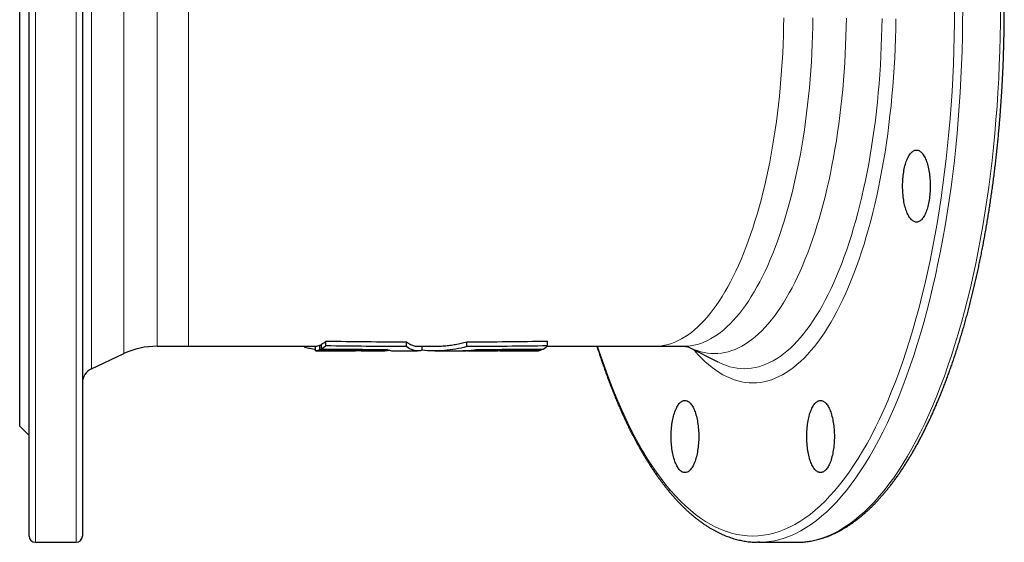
# Model space of a CAD drawing. Header units: millimetres. Extents: x 102 to 921, y 48 to 942.
# Tile 1 of 3: x 109 to 423, y 48 to 215. Entities that reach past the tile are written whole.
import ezdxf

# ---------------------------------------------------------------- set-up
doc = ezdxf.new("R2010")
doc.units = ezdxf.units.MM

msp = doc.modelspace()

# ---------------------------------------------------------------- linework, layer by layer
at = {"color": 7, "linetype": 'Continuous', "lineweight": 25}
for p, q in [((112.24, 50.3), (112.24, 386.3)), ((129.24, 386.3), (129.24, 50.3)), ((109.24, 85.3), (109.24, 351.3)), ((153.01, 110.8), (163.06, 110.8)), ((163.06, 110.8), (203.53, 110.8)), ((200.1, 110.39), (200.1, 110.8)), ((203.53, 109.32), (203.53, 110.82)), ((204.87, 111.17), (205.4, 111.17)), ((204.87, 109.66), (204.87, 111.17)), ((205.4, 109.92), (205.4, 111.43)), ((206.79, 110.92), (206.79, 112.44)), ((224, 109.57), (224, 109.8)), ((232.52, 110.67), (232.52, 112.19)), ((236.02, 110.8), (241.49, 110.8)), ((237.42, 109.52), (237.42, 110.8)), ((251.68, 110.67), (251.68, 112.19)), ((263.89, 109.59), (263.89, 109.83)), ((268.76, 109.62), (268.76, 109.86)), ((275.49, 109.66), (275.49, 109.92)), ((277.27, 110.8), (311.54, 110.8)), ((277.41, 110.92), (277.41, 112.44)), ((311.54, 110.8), (320.83, 110.8)), ((322.47, 110.53), (331.65, 105.8)), ((132.13, 103.65), (142.45, 108.46)), ((209.25, 109.3), (216.28, 109.3)), ((218.07, 109.3), (225.54, 109.3)), ((228.42, 109.3), (236.02, 109.3)), ((241.49, 109.3), (249.04, 109.3)), ((251.88, 109.3), (259.22, 109.3)), ((256.35, 109.57), (256.35, 109.79)), ((262.23, 109.3), (270.87, 109.3)), ((272.13, 109.32), (274.15, 109.32)), ((331.65, 105.8), (331.66, 105.8)), ((109.24, 85.3), (112.24, 82.3)), ((114.24, 48.3), (127.24, 48.3)), ((344.64, 48.3), (356.65, 48.3)), ((356.65, 48.3), (357.03, 48.3))]:
    msp.add_line(p, q, dxfattribs=at)
at = {"color": 8, "linetype": 'Continuous', "lineweight": 18}
for p, q in [((114.24, 388.3), (114.24, 48.3)), ((127.24, 48.3), (127.24, 388.3)), ((132.13, 332.95), (132.13, 103.65)), ((142.45, 108.46), (142.45, 328.14)), ((153.01, 325.8), (153.01, 110.8)), ((163.06, 325.8), (163.06, 110.8))]:
    msp.add_line(p, q, dxfattribs=at)
at = {"color": 8, "linetype": 'Continuous', "lineweight": 18, "flags": 128}
for points in [[(293.38, 110.8), (293.9, 109.19), (295.01, 105.89), (296.16, 102.66), (297.33, 99.51), (298.54, 96.44), (299.77, 93.45), (301.04, 90.55), (302.33, 87.74), (303.65, 85.02), (305, 82.38), (306.38, 79.85), (307.78, 77.4), (309.2, 75.06), (310.65, 72.81), (312.11, 70.66), (313.6, 68.61), (315.11, 66.67), (316.64, 64.82), (318.19, 63.09), (319.75, 61.46), (321.33, 59.94), (322.92, 58.52), (324.53, 57.22), (326.15, 56.02), (327.78, 54.94), (329.42, 53.97), (331.07, 53.11), (332.73, 52.37), (334.4, 51.74), (336.07, 51.22), (337.75, 50.82), (339.43, 50.53), (341.11, 50.36), (342.79, 50.3), (344.47, 50.36), (346.16, 50.53), (347.83, 50.82), (349.51, 51.22), (351.18, 51.74), (352.85, 52.37), (354.51, 53.11), (356.16, 53.97), (357.8, 54.94), (359.43, 56.02), (361.05, 57.22), (362.66, 58.52), (364.25, 59.94), (365.83, 61.46), (367.39, 63.09), (368.94, 64.82), (370.47, 66.67), (371.98, 68.61), (373.47, 70.66), (374.94, 72.81), (376.38, 75.06), (377.81, 77.4), (379.21, 79.85), (380.58, 82.38), (381.93, 85.02), (383.25, 87.74), (384.54, 90.55), (385.81, 93.45), (387.05, 96.44), (388.25, 99.51), (389.43, 102.66), (390.57, 105.89), (391.68, 109.19), (392.75, 112.57), (393.8, 116.03), (394.8, 119.55), (395.77, 123.14), (396.71, 126.8), (397.61, 130.52), (398.47, 134.3), (399.29, 138.14), (400.07, 142.03), (400.82, 145.97), (401.52, 149.97), (402.19, 154.01), (402.81, 158.09), (403.39, 162.22), (403.93, 166.38), (404.43, 170.58), (404.89, 174.82), (405.3, 179.08), (405.68, 183.37), (406, 187.68), (406.29, 192.02), (406.53, 196.37), (406.73, 200.74), (406.88, 205.12), (406.99, 209.51), (407.06, 213.9), (407.08, 218.3)], [(409.69, 218.3), (409.67, 213.85), (409.61, 209.4), (409.49, 204.96), (409.34, 200.53), (409.14, 196.11), (408.89, 191.71), (408.61, 187.32), (408.27, 182.95), (407.9, 178.61), (407.48, 174.3), (407.02, 170.02), (406.51, 165.77), (405.96, 161.55), (405.37, 157.38), (404.74, 153.24), (404.07, 149.15), (403.36, 145.11), (402.6, 141.12), (401.81, 137.18), (400.98, 133.3), (400.11, 129.47), (399.2, 125.71), (398.25, 122.01), (397.27, 118.38), (396.25, 114.81), (395.2, 111.32), (394.11, 107.89), (392.98, 104.55), (391.83, 101.28), (390.64, 98.09), (389.42, 94.99), (388.17, 91.96), (386.89, 89.03), (385.58, 86.18), (384.24, 83.43), (382.88, 80.77), (381.49, 78.2), (380.07, 75.73), (378.63, 73.35), (377.17, 71.08), (375.68, 68.9), (374.17, 66.83), (372.65, 64.86), (371.1, 63), (369.53, 61.24), (367.95, 59.59), (366.35, 58.05), (364.74, 56.62), (363.12, 55.3), (361.48, 54.09), (359.83, 53), (358.16, 52.01), (356.49, 51.15), (354.82, 50.39), (353.13, 49.75), (351.44, 49.23), (349.74, 48.82), (348.04, 48.53), (346.34, 48.36), (345, 48.3)], [(357.03, 48.3), (358.35, 48.36), (360.05, 48.53), (361.75, 48.82), (363.45, 49.23), (365.14, 49.75), (366.83, 50.39), (368.5, 51.15), (370.17, 52.01), (371.84, 53), (373.49, 54.09), (375.13, 55.3), (376.75, 56.62), (378.36, 58.05), (379.96, 59.59), (381.54, 61.24), (383.11, 63), (384.66, 64.86), (386.18, 66.83), (387.69, 68.9), (389.18, 71.08), (390.64, 73.35), (392.08, 75.73), (393.5, 78.2), (394.89, 80.77), (396.25, 83.43), (397.59, 86.18), (398.9, 89.03), (400.18, 91.96), (401.43, 94.99), (402.65, 98.09), (403.84, 101.28), (404.99, 104.55), (406.12, 107.89), (407.21, 111.32), (408.26, 114.81), (409.28, 118.38), (410.26, 122.01), (411.21, 125.71), (412.12, 129.47), (412.99, 133.3), (413.82, 137.18), (414.61, 141.12), (415.37, 145.11), (416.08, 149.15), (416.75, 153.24), (417.38, 157.38), (417.97, 161.55), (418.52, 165.77), (419.03, 170.02), (419.49, 174.3), (419.91, 178.61), (420.28, 182.95), (420.62, 187.32), (420.9, 191.71), (421.15, 196.11), (421.35, 200.53), (421.5, 204.96), (421.62, 209.4), (421.68, 213.85), (421.7, 218.3)], [(352.67, 215.49), (352.63, 212.67), (352.55, 209.87), (352.46, 207.06), (352.33, 204.27), (352.17, 201.48), (351.99, 198.71), (351.78, 195.95), (351.54, 193.2), (351.28, 190.48), (350.99, 187.77), (350.67, 185.08), (350.32, 182.42), (349.95, 179.77), (349.55, 177.16), (349.12, 174.58), (348.67, 172.02), (348.2, 169.5), (347.7, 167), (347.17, 164.55), (346.62, 162.13), (346.04, 159.75), (345.45, 157.41), (344.82, 155.11), (344.18, 152.86), (343.51, 150.65), (342.82, 148.48), (342.11, 146.37), (341.38, 144.3), (340.63, 142.29), (339.86, 140.32), (339.07, 138.41), (338.26, 136.56), (337.43, 134.76), (336.59, 133.01), (335.72, 131.33), (334.84, 129.71), (333.95, 128.14), (333.04, 126.64), (332.11, 125.2), (331.17, 123.83), (330.22, 122.52), (329.25, 121.27), (328.28, 120.09), (327.29, 118.98), (326.29, 117.94), (325.28, 116.97), (324.26, 116.06), (323.23, 115.23), (322.19, 114.46), (321.15, 113.77), (320.1, 113.15), (319.04, 112.6), (317.98, 112.12), (316.91, 111.72), (315.84, 111.39), (314.77, 111.13), (313.7, 110.95), (312.62, 110.84), (311.54, 110.8)], [(320.83, 110.8), (321.91, 110.84), (322.98, 110.95), (324.06, 111.13), (325.13, 111.39), (326.2, 111.72), (327.26, 112.12), (328.33, 112.6), (329.38, 113.15), (330.43, 113.77), (331.48, 114.46), (332.51, 115.23), (333.54, 116.06), (334.56, 116.97), (335.57, 117.94), (336.57, 118.98), (337.56, 120.09), (338.54, 121.27), (339.51, 122.52), (340.46, 123.83), (341.4, 125.2), (342.32, 126.64), (343.23, 128.14), (344.13, 129.71), (345.01, 131.33), (345.87, 133.01), (346.72, 134.76), (347.55, 136.56), (348.36, 138.41), (349.15, 140.32), (349.92, 142.29), (350.67, 144.3), (351.4, 146.37), (352.11, 148.48), (352.8, 150.65), (353.47, 152.86), (354.11, 155.11), (354.73, 157.41), (355.33, 159.75), (355.91, 162.13), (356.46, 164.55), (356.98, 167), (357.48, 169.5), (357.96, 172.02), (358.41, 174.58), (358.84, 177.16), (359.24, 179.77), (359.61, 182.42), (359.95, 185.08), (360.27, 187.77), (360.57, 190.48), (360.83, 193.2), (361.07, 195.95), (361.28, 198.71), (361.46, 201.48), (361.62, 204.27), (361.74, 207.06), (361.84, 209.87), (361.91, 212.67), (361.95, 215.49)], [(372.61, 215.42), (372.57, 212.55), (372.5, 209.68), (372.39, 206.82), (372.27, 203.96), (372.11, 201.12), (371.92, 198.28), (371.71, 195.46), (371.46, 192.66), (371.19, 189.87), (370.89, 187.1), (370.57, 184.36), (370.21, 181.63), (369.83, 178.94), (369.43, 176.26), (368.99, 173.62), (368.53, 171.01), (368.04, 168.43), (367.53, 165.89), (366.99, 163.38), (366.43, 160.91), (365.84, 158.48), (365.23, 156.08), (364.6, 153.74), (363.94, 151.43), (363.26, 149.17), (362.55, 146.96), (361.83, 144.8), (361.08, 142.69), (360.31, 140.63), (359.53, 138.62), (358.72, 136.67), (357.89, 134.77), (357.04, 132.94), (356.18, 131.16), (355.3, 129.44), (354.4, 127.78), (353.48, 126.18), (352.55, 124.64), (351.61, 123.17), (350.65, 121.77), (349.67, 120.43), (348.69, 119.16), (347.69, 117.95), (346.68, 116.82), (345.65, 115.75), (344.62, 114.76), (343.58, 113.83), (342.53, 112.98), (341.47, 112.2), (340.4, 111.49), (339.33, 110.86), (338.25, 110.3), (337.17, 109.81), (336.08, 109.4), (334.98, 109.06), (333.89, 108.8), (332.79, 108.61), (331.69, 108.49), (330.59, 108.46), (329.49, 108.49), (328.39, 108.61), (327.29, 108.8), (326.2, 109.06), (325.1, 109.4), (324.01, 109.81), (322.93, 110.3), (322.47, 110.52)], [(388.39, 215.18), (388.34, 212.06), (388.26, 208.95), (388.15, 205.84), (388.01, 202.74), (387.84, 199.65), (387.64, 196.58), (387.4, 193.52), (387.14, 190.48), (386.85, 187.45), (386.52, 184.45), (386.17, 181.47), (385.78, 178.51), (385.37, 175.59), (384.93, 172.69), (384.46, 169.82), (383.96, 166.99), (383.43, 164.19), (382.87, 161.43), (382.29, 158.71), (381.68, 156.03), (381.04, 153.39), (380.38, 150.79), (379.69, 148.24), (378.98, 145.74), (378.24, 143.29), (377.47, 140.89), (376.69, 138.55), (375.87, 136.26), (375.04, 134.02), (374.19, 131.85), (373.31, 129.73), (372.41, 127.67), (371.49, 125.68), (370.56, 123.74), (369.6, 121.88), (368.62, 120.08), (367.63, 118.34), (366.62, 116.68), (365.6, 115.08), (364.55, 113.56), (363.5, 112.1), (362.43, 110.72), (361.34, 109.42), (360.24, 108.19), (359.14, 107.03), (358.02, 105.95), (356.88, 104.95), (355.74, 104.02), (354.6, 103.18), (353.44, 102.41), (352.27, 101.72), (351.1, 101.11), (349.93, 100.58), (348.74, 100.13), (347.56, 99.77), (346.37, 99.48), (345.18, 99.28), (343.98, 99.15), (342.79, 99.11), (341.6, 99.15), (340.4, 99.28), (339.21, 99.48), (338.02, 99.77), (336.84, 100.13), (335.66, 100.58), (334.48, 101.11), (333.31, 101.72), (332.14, 102.41), (330.99, 103.18), (329.84, 104.02), (328.7, 104.95), (327.57, 105.95), (326.45, 107.03), (325.34, 108.19), (324.24, 109.42), (323.94, 109.77)], [(331.66, 105.8), (332.13, 105.57), (333.26, 105.06), (334.4, 104.63), (335.54, 104.27), (336.68, 104), (337.83, 103.8), (338.97, 103.68), (340.12, 103.65), (341.27, 103.68), (342.42, 103.8), (343.57, 104), (344.71, 104.27), (345.85, 104.63), (346.99, 105.06), (348.12, 105.57), (349.25, 106.15), (350.37, 106.81), (351.48, 107.55), (352.58, 108.37), (353.68, 109.26), (354.77, 110.22), (355.85, 111.26), (356.91, 112.37), (357.97, 113.56), (359.01, 114.81), (360.04, 116.14), (361.06, 117.54), (362.06, 119.01), (363.05, 120.54), (364.02, 122.14), (364.97, 123.81), (365.91, 125.54), (366.83, 127.34), (367.74, 129.2), (368.62, 131.12), (369.48, 133.1), (370.33, 135.13), (371.15, 137.23), (371.95, 139.38), (372.73, 141.58), (373.49, 143.84), (374.22, 146.15), (374.93, 148.5), (375.62, 150.91), (376.28, 153.36), (376.92, 155.85), (377.53, 158.39), (378.12, 160.97), (378.68, 163.59), (379.22, 166.25), (379.73, 168.94), (380.21, 171.67), (380.66, 174.42), (381.09, 177.21), (381.48, 180.03), (381.85, 182.87), (382.19, 185.74), (382.5, 188.62), (382.79, 191.53), (383.04, 194.46), (383.26, 197.41), (383.46, 200.36), (383.62, 203.33), (383.76, 206.31), (383.86, 209.3), (383.94, 212.3), (383.98, 215.3)]]:
    msp.add_lwpolyline(points, dxfattribs=at)
at = {"color": 7, "linetype": 'Continuous', "lineweight": 25, "flags": 128}
for points in [[(399.34, 161.85), (399.33, 161.28), (399.32, 160.71), (399.29, 160.14), (399.25, 159.58), (399.2, 159.02), (399.14, 158.46), (399.08, 157.92), (398.99, 157.39), (398.9, 156.86), (398.8, 156.35), (398.69, 155.86), (398.58, 155.38), (398.45, 154.91), (398.31, 154.46), (398.17, 154.03), (398.01, 153.62), (397.85, 153.23), (397.68, 152.86), (397.51, 152.52), (397.33, 152.19), (397.14, 151.89), (396.95, 151.62), (396.75, 151.37), (396.55, 151.15), (396.34, 150.95), (396.13, 150.78), (395.92, 150.64), (395.7, 150.53), (395.49, 150.44), (395.27, 150.39), (395.05, 150.36), (394.83, 150.36), (394.61, 150.39), (394.39, 150.44), (394.18, 150.53), (393.96, 150.64), (393.75, 150.78), (393.54, 150.95), (393.33, 151.15), (393.13, 151.37), (392.93, 151.62), (392.74, 151.89), (392.55, 152.19), (392.37, 152.52), (392.2, 152.86), (392.03, 153.23), (391.87, 153.62), (391.71, 154.03), (391.57, 154.46), (391.43, 154.91), (391.3, 155.38), (391.18, 155.86), (391.07, 156.35), (390.97, 156.86), (390.88, 157.39), (390.8, 157.92), (390.73, 158.46), (390.67, 159.02), (390.63, 159.58), (390.59, 160.14), (390.56, 160.71), (390.54, 161.28), (390.54, 161.85), (390.54, 162.43), (390.56, 163), (390.59, 163.57), (390.63, 164.13), (390.67, 164.69), (390.73, 165.24), (390.8, 165.79), (390.88, 166.32), (390.97, 166.84), (391.07, 167.35), (391.18, 167.85), (391.3, 168.33), (391.43, 168.8), (391.57, 169.25), (391.71, 169.68), (391.87, 170.09), (392.03, 170.48), (392.2, 170.84), (392.37, 171.19), (392.55, 171.51), (392.74, 171.81), (392.93, 172.09), (393.13, 172.34), (393.33, 172.56), (393.54, 172.75), (393.75, 172.92), (393.96, 173.07), (394.18, 173.18), (394.39, 173.26), (394.61, 173.32), (394.83, 173.35), (395.05, 173.35), (395.27, 173.32), (395.49, 173.26), (395.7, 173.18), (395.92, 173.07), (396.13, 172.92), (396.34, 172.75), (396.55, 172.56), (396.75, 172.34), (396.95, 172.09), (397.14, 171.81), (397.33, 171.51), (397.51, 171.19), (397.68, 170.84), (397.85, 170.48), (398.01, 170.09), (398.17, 169.68), (398.31, 169.25), (398.45, 168.8), (398.58, 168.33), (398.69, 167.85), (398.8, 167.35), (398.9, 166.84), (398.99, 166.32), (399.08, 165.79), (399.14, 165.24), (399.2, 164.69), (399.25, 164.13), (399.29, 163.57), (399.32, 163), (399.33, 162.43), (399.34, 161.85)], [(325.59, 82.03), (325.58, 81.45), (325.57, 80.88), (325.54, 80.31), (325.5, 79.75), (325.45, 79.19), (325.39, 78.64), (325.33, 78.09), (325.24, 77.56), (325.15, 77.04), (325.05, 76.53), (324.94, 76.03), (324.83, 75.55), (324.7, 75.08), (324.56, 74.64), (324.42, 74.21), (324.26, 73.79), (324.1, 73.4), (323.93, 73.04), (323.76, 72.69), (323.58, 72.37), (323.39, 72.07), (323.2, 71.79), (323, 71.54), (322.8, 71.32), (322.59, 71.13), (322.38, 70.96), (322.17, 70.82), (321.95, 70.7), (321.74, 70.62), (321.52, 70.56), (321.3, 70.53), (321.08, 70.53), (320.86, 70.56), (320.64, 70.62), (320.43, 70.7), (320.21, 70.82), (320, 70.96), (319.79, 71.13), (319.58, 71.32), (319.38, 71.54), (319.18, 71.79), (318.99, 72.07), (318.8, 72.37), (318.62, 72.69), (318.45, 73.04), (318.28, 73.4), (318.12, 73.79), (317.96, 74.21), (317.82, 74.64), (317.68, 75.08), (317.55, 75.55), (317.43, 76.03), (317.32, 76.53), (317.22, 77.04), (317.13, 77.56), (317.05, 78.09), (316.98, 78.64), (316.92, 79.19), (316.88, 79.75), (316.84, 80.31), (316.81, 80.88), (316.79, 81.45), (316.79, 82.03), (316.79, 82.6), (316.81, 83.17), (316.84, 83.74), (316.88, 84.31), (316.92, 84.86), (316.98, 85.42), (317.05, 85.96), (317.13, 86.49), (317.22, 87.02), (317.32, 87.53), (317.43, 88.02), (317.55, 88.51), (317.68, 88.97), (317.82, 89.42), (317.96, 89.85), (318.12, 90.26), (318.28, 90.65), (318.45, 91.02), (318.62, 91.36), (318.8, 91.69), (318.99, 91.99), (319.18, 92.26), (319.38, 92.51), (319.58, 92.73), (319.79, 92.93), (320, 93.1), (320.21, 93.24), (320.43, 93.35), (320.64, 93.44), (320.86, 93.5), (321.08, 93.52), (321.3, 93.52), (321.52, 93.5), (321.74, 93.44), (321.95, 93.35), (322.17, 93.24), (322.38, 93.1), (322.59, 92.93), (322.8, 92.73), (323, 92.51), (323.2, 92.26), (323.39, 91.99), (323.58, 91.69), (323.76, 91.36), (323.93, 91.02), (324.1, 90.65), (324.26, 90.26), (324.42, 89.85), (324.56, 89.42), (324.7, 88.97), (324.83, 88.51), (324.94, 88.02), (325.05, 87.53), (325.15, 87.02), (325.24, 86.49), (325.33, 85.96), (325.39, 85.42), (325.45, 84.86), (325.5, 84.31), (325.54, 83.74), (325.57, 83.17), (325.58, 82.6), (325.59, 82.03)], [(368.79, 82.03), (368.79, 81.45), (368.77, 80.88), (368.74, 80.31), (368.7, 79.75), (368.66, 79.19), (368.6, 78.64), (368.53, 78.09), (368.45, 77.56), (368.36, 77.04), (368.26, 76.53), (368.15, 76.03), (368.03, 75.55), (367.9, 75.08), (367.76, 74.64), (367.62, 74.21), (367.46, 73.79), (367.3, 73.4), (367.14, 73.04), (366.96, 72.69), (366.78, 72.37), (366.59, 72.07), (366.4, 71.79), (366.2, 71.54), (366, 71.32), (365.79, 71.13), (365.58, 70.96), (365.37, 70.82), (365.16, 70.7), (364.94, 70.62), (364.72, 70.56), (364.5, 70.53), (364.28, 70.53), (364.06, 70.56), (363.84, 70.62), (363.63, 70.7), (363.41, 70.82), (363.2, 70.96), (362.99, 71.13), (362.78, 71.32), (362.58, 71.54), (362.38, 71.79), (362.19, 72.07), (362, 72.37), (361.82, 72.69), (361.65, 73.04), (361.48, 73.4), (361.32, 73.79), (361.17, 74.21), (361.02, 74.64), (360.88, 75.08), (360.76, 75.55), (360.64, 76.03), (360.53, 76.53), (360.43, 77.04), (360.34, 77.56), (360.26, 78.09), (360.19, 78.64), (360.13, 79.19), (360.08, 79.75), (360.04, 80.31), (360.01, 80.88), (360, 81.45), (359.99, 82.03), (360, 82.6), (360.01, 83.17), (360.04, 83.74), (360.08, 84.31), (360.13, 84.86), (360.19, 85.42), (360.26, 85.96), (360.34, 86.49), (360.43, 87.02), (360.53, 87.53), (360.64, 88.02), (360.76, 88.51), (360.88, 88.97), (361.02, 89.42), (361.17, 89.85), (361.32, 90.26), (361.48, 90.65), (361.65, 91.02), (361.82, 91.36), (362, 91.69), (362.19, 91.99), (362.38, 92.26), (362.58, 92.51), (362.78, 92.73), (362.99, 92.93), (363.2, 93.1), (363.41, 93.24), (363.63, 93.35), (363.84, 93.44), (364.06, 93.5), (364.28, 93.52), (364.5, 93.52), (364.72, 93.5), (364.94, 93.44), (365.16, 93.35), (365.37, 93.24), (365.58, 93.1), (365.79, 92.93), (366, 92.73), (366.2, 92.51), (366.4, 92.26), (366.59, 91.99), (366.78, 91.69), (366.96, 91.36), (367.14, 91.02), (367.3, 90.65), (367.46, 90.26), (367.62, 89.85), (367.76, 89.42), (367.9, 88.97), (368.03, 88.51), (368.15, 88.02), (368.26, 87.53), (368.36, 87.02), (368.45, 86.49), (368.53, 85.96), (368.6, 85.42), (368.66, 84.86), (368.7, 84.31), (368.74, 83.74), (368.77, 83.17), (368.79, 82.6), (368.79, 82.03)], [(345, 48.3), (344.64, 48.3), (344.26, 48.3)]]:
    msp.add_lwpolyline(points, dxfattribs=at)
at = {"color": 7, "linetype": 'Continuous', "lineweight": 25}
for centre, radius, start, end in [((153.01, 85.8), 25, 90, 115), ((134.24, 99.11), 5, 115, 180), ((114.24, 50.3), 2, 180, 270), ((127.24, 50.3), 2, 270, 0)]:
    msp.add_arc(centre, radius, start, end, dxfattribs=at)
for points, knots in [([(357.05, 48.3), (357.11, 48.3), (357.44, 48.31), (358.05, 48.33), (358.87, 48.39), (359.7, 48.47), (360.52, 48.58), (361.34, 48.71), (362.16, 48.87), (362.99, 49.05), (363.81, 49.26), (364.63, 49.5), (365.44, 49.76), (366.26, 50.04), (367.08, 50.36), (367.89, 50.69), (368.7, 51.06), (369.52, 51.45), (370.33, 51.86), (371.13, 52.3), (371.94, 52.77), (372.74, 53.26), (373.54, 53.77), (374.34, 54.31), (375.14, 54.88), (375.93, 55.47), (376.72, 56.09), (377.5, 56.73), (378.28, 57.4), (379.06, 58.09), (379.84, 58.81), (380.61, 59.55), (381.37, 60.31), (382.14, 61.1), (382.9, 61.92), (383.65, 62.75), (384.4, 63.61), (385.14, 64.5), (385.88, 65.4), (386.62, 66.33), (387.34, 67.28), (388.07, 68.26), (388.79, 69.26), (389.5, 70.28), (390.21, 71.32), (390.91, 72.38), (391.61, 73.47), (392.3, 74.58), (392.99, 75.71), (393.67, 76.86), (394.34, 78.03), (395.01, 79.22), (395.67, 80.44), (396.32, 81.67), (396.97, 82.92), (397.62, 84.2), (398.25, 85.49), (398.88, 86.81), (399.51, 88.14), (400.12, 89.49), (400.73, 90.87), (401.34, 92.26), (401.93, 93.67), (402.52, 95.1), (403.1, 96.54), (403.68, 98.01), (404.25, 99.49), (404.81, 100.99), (405.36, 102.51), (405.9, 104.04), (406.44, 105.59), (406.97, 107.16), (407.5, 108.75), (408.01, 110.35), (408.52, 111.97), (409.02, 113.6), (409.51, 115.25), (410, 116.91), (410.47, 118.59), (410.94, 120.29), (411.4, 122), (411.85, 123.72), (412.3, 125.46), (412.73, 127.21), (413.16, 128.97), (413.57, 130.75), (413.98, 132.54), (414.39, 134.35), (414.78, 136.16), (415.16, 137.99), (415.54, 139.83), (415.9, 141.68), (416.26, 143.55), (416.61, 145.42), (416.95, 147.31), (417.28, 149.2), (417.6, 151.11), (417.92, 153.02), (418.22, 154.95), (418.51, 156.89), (418.8, 158.83), (419.08, 160.79), (419.34, 162.75), (419.6, 164.72), (419.85, 166.7), (420.09, 168.68), (420.32, 170.68), (420.54, 172.68), (420.75, 174.68), (420.95, 176.7), (421.14, 178.72), (421.32, 180.74), (421.49, 182.78), (421.66, 184.81), (421.81, 186.86), (421.95, 188.9), (422.09, 190.95), (422.21, 193.01), (422.33, 195.07), (422.43, 197.13), (422.53, 199.2), (422.61, 201.26), (422.69, 203.34), (422.75, 205.41), (422.81, 207.48), (422.85, 209.56), (422.89, 211.64), (422.92, 213.72), (422.93, 215.8), (422.94, 217.88), (422.94, 219.96), (422.93, 222.04), (422.9, 224.12), (422.87, 226.2), (422.83, 228.27), (422.78, 230.35), (422.71, 232.42), (422.64, 234.49), (422.56, 236.56), (422.47, 238.63), (422.37, 240.69), (422.26, 242.76), (422.14, 244.81), (422.01, 246.86), (421.87, 248.91), (421.72, 250.96), (421.56, 253), (421.39, 255.03), (421.21, 257.06), (421.03, 259.08), (420.83, 261.1), (420.62, 263.11), (420.41, 265.11), (420.18, 267.11), (419.95, 269.1), (419.7, 271.08), (419.45, 273.05), (419.19, 275.02), (418.91, 276.97), (418.63, 278.92), (418.34, 280.86), (418.04, 282.79), (417.73, 284.71), (417.41, 286.62), (417.09, 288.52), (416.75, 290.41), (416.4, 292.29), (416.05, 294.16), (415.69, 296.02), (415.32, 297.86), (414.94, 299.69), (414.55, 301.52), (414.15, 303.32), (413.74, 305.12), (413.33, 306.9), (412.91, 308.67), (412.47, 310.43), (412.03, 312.17), (411.59, 313.9), (411.13, 315.62), (410.66, 317.32), (410.19, 319), (409.71, 320.67), (409.22, 322.33), (408.73, 323.97), (408.22, 325.59), (407.71, 327.2), (407.19, 328.79), (406.66, 330.36), (406.13, 331.92), (405.58, 333.46), (405.03, 334.99), (404.48, 336.5), (403.91, 337.99), (403.34, 339.46), (402.76, 340.91), (402.17, 342.35), (401.58, 343.76), (400.98, 345.16), (400.37, 346.54), (399.76, 347.9), (399.14, 349.24), (398.51, 350.57), (397.88, 351.87), (397.24, 353.15), (396.59, 354.41), (395.94, 355.66), (395.28, 356.88), (394.62, 358.08), (393.95, 359.26), (393.27, 360.42), (392.59, 361.56), (391.9, 362.67), (391.2, 363.77), (390.5, 364.84), (389.8, 365.89), (389.08, 366.92), (388.37, 367.93), (387.64, 368.91), (386.92, 369.88), (386.18, 370.82), (385.45, 371.73), (384.7, 372.63), (383.96, 373.5), (383.2, 374.34), (382.45, 375.17), (381.69, 375.97), (380.92, 376.74), (380.15, 377.49), (379.38, 378.22), (378.6, 378.92), (377.82, 379.6), (377.03, 380.25), (376.24, 380.88), (375.45, 381.49), (374.65, 382.07), (373.85, 382.62), (373.05, 383.15), (372.25, 383.65), (371.44, 384.13), (370.63, 384.58), (369.82, 385), (369, 385.4), (368.19, 385.78), (367.37, 386.12), (366.55, 386.45), (365.73, 386.74), (364.91, 387.01), (364.09, 387.26), (363.27, 387.48), (362.44, 387.67), (361.62, 387.84), (360.8, 387.98), (359.97, 388.1), (359.15, 388.19), (358.32, 388.25), (357.62, 388.29), (357.18, 388.29), (357.03, 388.29)], [0, 0, 0, 0, 0.000793, 0.004601, 0.008409, 0.012219, 0.01603, 0.019845, 0.023664, 0.027486, 0.031314, 0.035148, 0.038987, 0.042833, 0.046685, 0.050545, 0.054411, 0.058285, 0.062165, 0.066052, 0.069946, 0.073846, 0.077752, 0.081664, 0.085582, 0.089504, 0.093431, 0.097362, 0.101297, 0.105235, 0.109177, 0.113121, 0.117067, 0.121016, 0.124966, 0.128917, 0.13287, 0.136824, 0.140778, 0.144733, 0.148689, 0.152644, 0.1566, 0.160556, 0.164511, 0.168466, 0.172421, 0.176375, 0.180329, 0.184283, 0.188236, 0.192188, 0.19614, 0.200091, 0.204042, 0.207992, 0.211941, 0.21589, 0.219838, 0.223785, 0.227732, 0.231678, 0.235623, 0.239568, 0.243513, 0.247456, 0.251399, 0.255342, 0.259284, 0.263225, 0.267166, 0.271106, 0.275046, 0.278985, 0.282924, 0.286863, 0.290801, 0.294738, 0.298675, 0.302612, 0.306548, 0.310484, 0.31442, 0.318355, 0.322289, 0.326224, 0.330158, 0.334092, 0.338025, 0.341959, 0.345891, 0.349824, 0.353757, 0.357689, 0.361621, 0.365552, 0.369484, 0.373415, 0.377346, 0.381277, 0.385207, 0.389138, 0.393068, 0.396998, 0.400928, 0.404858, 0.408787, 0.412717, 0.416646, 0.420575, 0.424504, 0.428433, 0.432362, 0.436291, 0.44022, 0.444148, 0.448077, 0.452005, 0.455934, 0.459862, 0.46379, 0.467718, 0.471647, 0.475575, 0.479503, 0.483431, 0.487359, 0.491287, 0.495215, 0.499143, 0.503071, 0.506999, 0.510927, 0.514855, 0.518783, 0.522711, 0.526639, 0.530567, 0.534495, 0.538423, 0.542351, 0.546279, 0.550208, 0.554136, 0.558065, 0.561993, 0.565922, 0.569851, 0.573779, 0.577708, 0.581637, 0.585566, 0.589496, 0.593425, 0.597355, 0.601284, 0.605214, 0.609144, 0.613074, 0.617005, 0.620935, 0.624866, 0.628797, 0.632728, 0.636659, 0.640591, 0.644522, 0.648454, 0.652387, 0.656319, 0.660252, 0.664185, 0.668118, 0.672052, 0.675986, 0.67992, 0.683854, 0.687789, 0.691725, 0.69566, 0.699596, 0.703533, 0.70747, 0.711407, 0.715344, 0.719283, 0.723221, 0.72716, 0.7311, 0.73504, 0.73898, 0.742921, 0.746863, 0.750805, 0.754748, 0.758691, 0.762635, 0.766579, 0.770524, 0.77447, 0.778416, 0.782363, 0.786311, 0.790259, 0.794208, 0.798158, 0.802108, 0.806059, 0.810011, 0.813963, 0.817916, 0.821869, 0.825823, 0.829778, 0.833733, 0.837688, 0.841644, 0.8456, 0.849557, 0.853513, 0.85747, 0.861426, 0.865382, 0.869338, 0.873293, 0.877247, 0.8812, 0.885152, 0.889102, 0.89305, 0.896996, 0.90094, 0.90488, 0.908818, 0.912752, 0.916681, 0.920607, 0.924527, 0.928442, 0.932352, 0.936255, 0.940153, 0.944043, 0.947927, 0.951804, 0.955674, 0.959537, 0.963393, 0.967242, 0.971084, 0.97492, 0.97875, 0.982575, 0.986395, 0.990212, 0.994025, 0.997835, 1, 1, 1, 1]), ([(203.53, 109.73), (203.5, 109.73), (202.92, 109.81), (201.77, 110.02), (200.66, 110.27), (200.1, 110.39)], [0, 0, 0, 0, 0.023874, 0.511969, 1, 1, 1, 1]), ([(232.52, 112.19), (232.72, 112.04), (233.12, 111.73), (233.73, 111.38), (234.34, 111.1), (234.95, 110.92), (235.51, 110.81), (235.87, 110.81), (236.02, 110.81)], [0, 0, 0, 0, 0.173789, 0.347638, 0.521489, 0.695279, 0.871009, 1, 1, 1, 1]), ([(237.42, 109.52), (236.6, 109.26), (235.78, 109.23), (234.14, 109.62), (233.33, 110.03), (232.52, 110.67)], [0, 0, 0, 0, 0.5, 0.5, 1, 1, 1, 1]), ([(251.68, 110.67), (249.32, 110.03), (246.94, 109.62), (242.19, 109.23), (239.81, 109.26), (237.42, 109.52)], [0, 0, 0, 0, 0.5, 0.5, 1, 1, 1, 1]), ([(241.49, 110.81), (241.91, 110.81), (242.92, 110.81), (244.54, 110.91), (246.32, 111.09), (248.12, 111.37), (249.9, 111.73), (251.09, 112.04), (251.68, 112.19)], [0, 0, 0, 0, 0.123391, 0.297149, 0.472831, 0.648576, 0.824319, 1, 1, 1, 1]), ([(293.13, 110.8), (293.28, 110.33), (293.6, 109.33), (294.1, 107.81), (294.63, 106.23), (295.16, 104.68), (295.7, 103.13), (296.25, 101.61), (296.81, 100.1), (297.38, 98.61), (297.95, 97.14), (298.53, 95.69), (299.11, 94.25), (299.71, 92.83), (300.31, 91.44), (300.91, 90.06), (301.53, 88.7), (302.15, 87.35), (302.77, 86.03), (303.41, 84.73), (304.05, 83.45), (304.69, 82.19), (305.35, 80.94), (306.01, 79.72), (306.67, 78.52), (307.34, 77.34), (308.02, 76.18), (308.7, 75.04), (309.39, 73.93), (310.09, 72.83), (310.79, 71.76), (311.49, 70.71), (312.2, 69.68), (312.92, 68.67), (313.64, 67.68), (314.37, 66.72), (315.1, 65.78), (315.84, 64.87), (316.58, 63.97), (317.33, 63.1), (318.08, 62.26), (318.84, 61.43), (319.6, 60.63), (320.37, 59.86), (321.14, 59.11), (321.91, 58.38), (322.69, 57.68), (323.47, 57), (324.26, 56.34), (325.05, 55.72), (325.84, 55.11), (326.63, 54.53), (327.43, 53.98), (328.24, 53.45), (329.04, 52.95), (329.85, 52.47), (330.66, 52.02), (331.47, 51.6), (332.28, 51.2), (333.1, 50.82), (333.92, 50.47), (334.74, 50.15), (335.55, 49.86), (336.38, 49.58), (337.2, 49.34), (338.02, 49.12), (338.84, 48.93), (339.67, 48.76), (340.49, 48.62), (341.32, 48.5), (342.14, 48.41), (342.97, 48.35), (343.66, 48.31), (344.08, 48.31), (344.23, 48.31)], [0, 0, 0, 0, 0.0122, 0.026265, 0.040331, 0.054399, 0.068469, 0.08254, 0.096614, 0.110689, 0.124767, 0.138847, 0.152928, 0.167012, 0.181098, 0.195187, 0.209277, 0.22337, 0.237466, 0.251563, 0.265663, 0.279765, 0.29387, 0.307977, 0.322086, 0.336198, 0.350312, 0.364428, 0.378546, 0.392666, 0.406787, 0.42091, 0.435035, 0.449161, 0.463287, 0.477414, 0.491541, 0.505668, 0.519793, 0.533917, 0.548038, 0.562157, 0.576271, 0.590381, 0.604486, 0.618583, 0.632673, 0.646754, 0.660824, 0.674883, 0.688928, 0.70296, 0.716975, 0.730973, 0.744952, 0.758912, 0.77285, 0.786765, 0.800657, 0.814525, 0.828368, 0.842185, 0.855977, 0.869745, 0.883488, 0.897207, 0.910904, 0.92458, 0.938237, 0.951877, 0.965503, 0.979117, 0.992723, 1, 1, 1, 1]), ([(320.83, 110.8), (320.92, 110.8), (321.11, 110.8), (321.39, 110.77), (321.64, 110.74), (321.85, 110.7), (322.03, 110.67), (322.18, 110.63), (322.3, 110.59), (322.39, 110.56), (322.45, 110.53), (322.48, 110.52), (322.48, 110.52), (322.49, 110.52)], [0, 0, 0, 0, 0.104262, 0.223703, 0.329875, 0.426703, 0.516669, 0.601433, 0.691066, 0.776012, 0.857219, 0.935494, 1, 1, 1, 1]), ([(210.15, 109.31), (209.59, 109.3), (208.99, 109.28), (208.4, 109.31), (208.36, 109.31)], [0, 0, 0, 0, 0.9367051, 1, 1, 1, 1]), ([(217.61, 109.32), (217.21, 109.31), (216.76, 109.29), (216.31, 109.3), (216.28, 109.3)], [0, 0, 0, 0, 0.9117466, 1, 1, 1, 1]), ([(218.07, 109.3), (218.06, 109.3), (217.91, 109.29), (217.76, 109.31), (217.61, 109.32)], [0, 0, 0, 0, 0.049741, 1, 1, 1, 1]), ([(226.97, 109.54), (226.82, 109.49), (226.46, 109.38), (225.89, 109.3), (225.26, 109.29), (224.63, 109.37), (224.21, 109.5), (224, 109.57)], [0, 0, 0, 0, 0.153867, 0.365363, 0.576935, 0.788506, 1, 1, 1, 1]), ([(226.34, 109.79), (226.57, 109.69), (227.03, 109.49), (227.72, 109.35), (228.19, 109.28), (228.42, 109.3), (228.42, 109.3)], [0, 0, 0, 0, 0.332034, 0.664212, 0.996392, 1, 1, 1, 1]), ([(249.04, 109.3), (249.69, 109.31), (251.03, 109.33), (253.05, 109.49), (254.4, 109.69), (255.08, 109.79)], [0, 0, 0, 0, 0.326212, 0.663181, 1, 1, 1, 1]), ([(256.35, 109.57), (255.75, 109.5), (254.55, 109.37), (252.74, 109.3), (251.36, 109.29), (250.6, 109.33), (250.43, 109.34)], [0, 0, 0, 0, 0.305239, 0.610586, 0.915934, 1, 1, 1, 1]), ([(259.22, 109.31), (259.45, 109.3), (260.12, 109.3), (261.24, 109.35), (262.56, 109.44), (263.45, 109.54), (263.89, 109.59)], [0, 0, 0, 0, 0.149719, 0.43285, 0.716425, 1, 1, 1, 1]), ([(268.76, 109.62), (268.71, 109.6), (268.6, 109.56), (268.36, 109.52), (268.06, 109.47), (267.71, 109.43), (267.3, 109.4), (266.84, 109.37), (266.33, 109.35), (265.78, 109.33), (265.19, 109.32), (264.56, 109.31), (263.9, 109.3), (263.2, 109.3), (262.49, 109.3), (261.77, 109.3), (261.02, 109.3), (260.24, 109.3), (259.67, 109.3), (259.36, 109.3), (259.32, 109.3)], [0, 0, 0, 0, 0.057165, 0.11433, 0.173151, 0.231973, 0.289143, 0.346314, 0.405151, 0.463988, 0.521063, 0.578139, 0.636869, 0.6956, 0.752729, 0.809857, 0.868642, 0.927427, 0.991774, 1, 1, 1, 1]), ([(270.86, 109.3), (270.94, 109.3), (271.21, 109.3), (271.64, 109.3), (271.97, 109.31), (272.13, 109.32)], [0, 0, 0, 0, 0.148345, 0.574173, 1, 1, 1, 1])]:
    msp.add_open_spline(points, degree=3, knots=knots, dxfattribs=at)
for points in [[(203.53, 110.82), (203.98, 110.86), (204.42, 110.98), (204.87, 111.17)], [(205.4, 111.43), (205.87, 111.69), (206.33, 112.03), (206.79, 112.44)], [(206.79, 110.92), (206.33, 110.51), (205.87, 110.18), (205.4, 109.92)], [(205.4, 109.92), (212.38, 109.85), (219.36, 109.81), (226.34, 109.79)], [(206.79, 112.44), (215.37, 112.31), (223.94, 112.23), (232.52, 112.19)], [(232.52, 110.67), (223.94, 110.71), (215.37, 110.79), (206.79, 110.92)], [(251.68, 112.19), (260.26, 112.23), (268.83, 112.31), (277.41, 112.44)], [(277.41, 110.92), (268.83, 110.79), (260.26, 110.71), (251.68, 110.67)], [(255.08, 109.79), (262.06, 109.81), (269.04, 109.85), (276.02, 109.92)], [(276.02, 109.92), (276.48, 110.18), (276.95, 110.51), (277.41, 110.92)], [(204.87, 109.66), (204.42, 109.48), (203.98, 109.36), (203.53, 109.32)], [(203.53, 109.32), (205.74, 109.32), (207.94, 109.31), (210.15, 109.31)], [(224, 109.57), (217.62, 109.59), (211.25, 109.62), (204.87, 109.66)], [(263.89, 109.59), (261.38, 109.58), (258.86, 109.57), (256.35, 109.57)], [(275.49, 109.66), (273.24, 109.65), (271, 109.63), (268.76, 109.62)], [(274.15, 109.32), (274.59, 109.36), (275.04, 109.48), (275.49, 109.66)]]:
    msp.add_open_spline(points, degree=3, dxfattribs=at)

doc.saveas('drawing.dxf')
